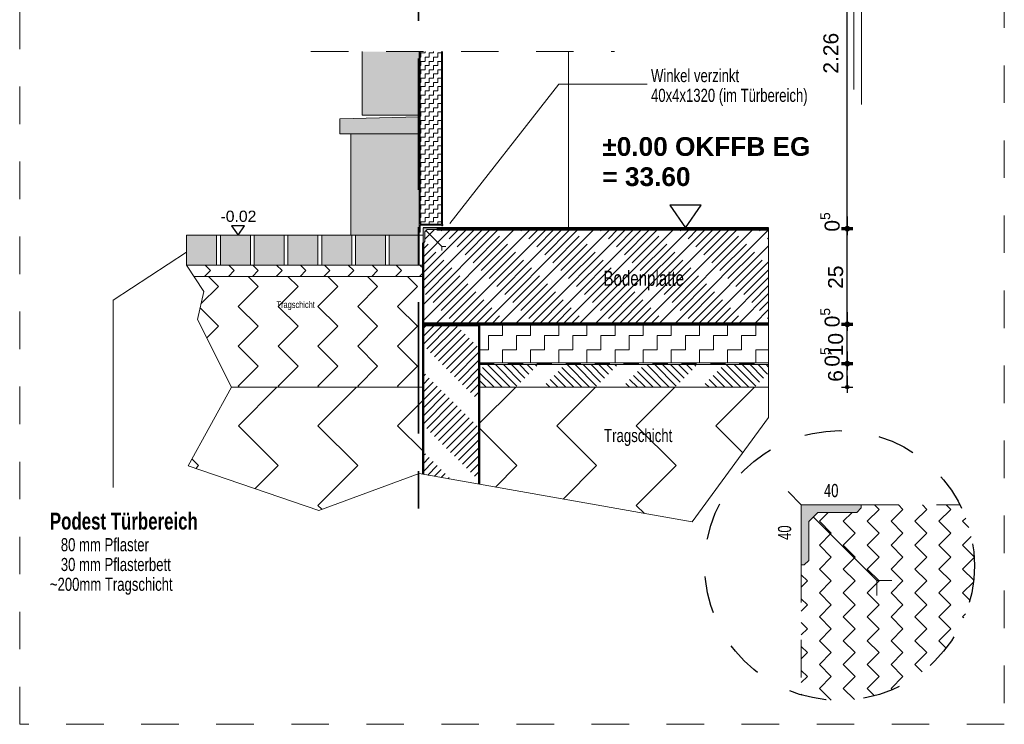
# Model space of a CAD drawing. Header units: metres. Extents: x 1333.9 to 1416.6, y -82.7 to -2.5.
# Tile 98 of 160: x 1406.9 to 1409.5, y -78.4 to -76.6. Entities that reach past the tile are written whole.
import ezdxf

# ---------------------------------------------------------------- set-up
doc = ezdxf.new("R2010")
doc.units = ezdxf.units.M
doc.header["$PDMODE"] = 65
for name, pattern in [('AUSGEZOGEN', [0]), ('PUNKT2_S9', [0.0015, 0, -0.0015]), ('STRICHLINIE2_S3', [0.055, 0.04, -0.015]), ('STRICHLINIE_S4', [0.08, 0.06, -0.02]), ('STRICHPUNKT2_S5', [0.5, 0.35, -0.05, 0.05, -0.05]), ('VERDECKT2_S2', [0.15, 0.1, -0.05])]:
    doc.linetypes.add(name, pattern=pattern)
doc.layers.add('XR$9$_42154', color=7, linetype='Continuous')
doc.layers.add('XR$9$_43212', color=7, linetype='Continuous')
for name, color, linetype, lineweight in [('XR$9$Achsen', 4, 'AUSGEZOGEN', 13), ('XR$9$Allgemein', 4, 'AUSGEZOGEN', 13), ('XR$9$Design', 4, 'AUSGEZOGEN', 13), ('XR$9$Fenster', 3, 'AUSGEZOGEN', 18), ('XR$9$Legende', 4, 'AUSGEZOGEN', 13), ('XR$9$Maßlinie 1_50', 7, 'AUSGEZOGEN', 25), ('XR$9$Muster', 4, 'AUSGEZOGEN', 13), ('XR$9$Schraffur', 4, 'AUSGEZOGEN', 13), ('XR$9$SNL_D_BD_FL_250', 7, 'AUSGEZOGEN', 18), ('XR$9$SNL_FFH_250', 7, 'AUSGEZOGEN', 18), ('XR$9$Text 1_100', 3, 'AUSGEZOGEN', 18), ('XR$9$Türen', 3, 'AUSGEZOGEN', 18), ('XR$9$Wand', 1, 'AUSGEZOGEN', 50), ('XR$9$Wand Mauerwerk tr', 42, 'AUSGEZOGEN', 18)]:
    doc.layers.add(name, color=color, linetype=linetype, lineweight=lineweight)
doc.styles.add('ARIAL', font='arial.ttf')
doc.dimstyles.new('DIMSTYLE_14', dxfattribs={"dimtxt": 0.04, "dimasz": 0.03, "dimexe": 0, "dimexo": 1e-06, "dimgap": 0.02, "dimtad": 2, "dimdec": 1, "dimlfac": 100, "dimrnd": 0.5, "dimzin": 4, "dimdsep": 46, "dimtxsty": 'ARIAL', "dimblk1": 'ALL_ML_KREIS', "dimblk2": 'ALL_ML_KREIS', "dimsah": 1, "dimcen": 0, "dimse1": 1, "dimse2": 1, "dimclrd": 7, "dimclre": 7, "dimclrt": 7, "dimadec": 0, "dimazin": 0, "dimtfac": 1, "dimtdec": 0, "dimtix": 1, "dimtmove": 2, "dimatfit": 3, "dimfxl": 0, "dimtvp": 1.2, "dimtzin": 0, "dimlwd": 0, "dimlwe": 25, "dimarcsym": 0})
doc.dimstyles.new('DIMSTYLE_15', dxfattribs={"dimtxt": 0.04, "dimasz": 0.03, "dimexe": 0, "dimexo": 1e-06, "dimgap": 0.02, "dimtad": 2, "dimdec": 1, "dimlfac": 100, "dimrnd": 0.5, "dimzin": 4, "dimdsep": 46, "dimtxsty": 'ARIAL', "dimblk1": 'ALL_ML_KREIS', "dimblk2": 'ALL_ML_KREIS', "dimsah": 1, "dimcen": 0, "dimse1": 1, "dimse2": 1, "dimclrd": 7, "dimclre": 7, "dimclrt": 7, "dimadec": 0, "dimazin": 0, "dimtfac": 1, "dimtdec": 0, "dimtix": 1, "dimtmove": 2, "dimatfit": 3, "dimfxl": 0, "dimtzin": 0, "dimlwd": 0, "dimlwe": 25, "dimarcsym": 0})
doc.dimstyles.new('DIMSTYLE_18', dxfattribs={"dimtxt": 0.03, "dimasz": 0.03, "dimexe": 0, "dimexo": 1e-06, "dimgap": 0.015, "dimtad": 2, "dimdec": 0, "dimlfac": 1000, "dimrnd": 5, "dimzin": 12, "dimdsep": 46, "dimtxsty": 'ARIAL', "dimblk1": 'ALL_ML_KREIS', "dimblk2": 'ALL_ML_KREIS', "dimsah": 1, "dimcen": 0, "dimse1": 1, "dimse2": 1, "dimclrd": 7, "dimclre": 7, "dimclrt": 7, "dimadec": 0, "dimazin": 0, "dimtfac": 1, "dimtdec": 0, "dimtix": 1, "dimtmove": 2, "dimatfit": 3, "dimfxl": 0, "dimtzin": 0, "dimlwd": 0, "dimlwe": 25, "dimarcsym": 0})
pattern_1 = [(315, (0.42426, -9e-17), (0.212132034, -5e-17), [0.15, -0.15]), (45, (0.42426, -9e-17), (5e-17, 0.212132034), [0.15, -0.15])]

# ---------------------------------------------------------------- blocks, each defined once
blk = doc.blocks.new('NSY144')
at = {"color": 0, "linetype": 'ByBlock', "lineweight": -2}
for p, q in [((0.035, 0.05), (-0.035, 0.05)), ((-0.035, 0.05), (0, 0)), ((0, 0), (0.035, 0.05))]:
    blk.add_line(p, q, dxfattribs=at)
blk = doc.blocks.new('MUSTERELEMENT_23')
at = {"layer": 'XR$9$Design', "color": 4, "linetype": 'AUSGEZOGEN', "lineweight": 13, "transparency": 33554687}
for p, q in [((1407.9884, -77.3672), (1408.0651, -77.3672)), ((1407.9884, -77.3722), (1407.9884, -77.3672)), ((1407.9884, -77.3682), (1408.0268, -77.3682)), ((1407.9884, -77.3692), (1408.0268, -77.3692)), ((1407.9884, -77.3702), (1408.0268, -77.3702)), ((1407.9884, -77.3712), (1408.0268, -77.3712)), ((1407.9884, -77.3722), (1408.0651, -77.3722)), ((1408.0268, -77.3722), (1408.0268, -77.3672)), ((1408.0651, -77.3672), (1408.1419, -77.3672)), ((1408.0651, -77.3722), (1408.0651, -77.3672)), ((1408.0651, -77.3722), (1408.0651, -77.3672)), ((1408.0651, -77.3682), (1408.1035, -77.3682)), ((1408.0651, -77.3692), (1408.1035, -77.3692)), ((1408.0651, -77.3702), (1408.1035, -77.3702)), ((1408.0651, -77.3712), (1408.1035, -77.3712)), ((1408.0651, -77.3722), (1408.1419, -77.3722)), ((1408.1035, -77.3722), (1408.1035, -77.3672)), ((1408.1419, -77.3672), (1408.2186, -77.3672)), ((1408.1419, -77.3722), (1408.1419, -77.3672)), ((1408.1419, -77.3722), (1408.1419, -77.3672)), ((1408.1419, -77.3682), (1408.1802, -77.3682)), ((1408.1419, -77.3692), (1408.1802, -77.3692)), ((1408.1419, -77.3702), (1408.1802, -77.3702)), ((1408.1419, -77.3712), (1408.1802, -77.3712)), ((1408.1419, -77.3722), (1408.2186, -77.3722)), ((1408.1802, -77.3722), (1408.1802, -77.3672)), ((1408.2186, -77.3672), (1408.2953, -77.3672)), ((1408.2186, -77.3722), (1408.2186, -77.3672)), ((1408.2186, -77.3722), (1408.2186, -77.3672)), ((1408.2186, -77.3682), (1408.257, -77.3682)), ((1408.2186, -77.3692), (1408.257, -77.3692)), ((1408.2186, -77.3702), (1408.257, -77.3702)), ((1408.2186, -77.3712), (1408.257, -77.3712)), ((1408.2186, -77.3722), (1408.2953, -77.3722)), ((1408.257, -77.3722), (1408.257, -77.3672)), ((1408.2953, -77.3672), (1408.3721, -77.3672)), ((1408.2953, -77.3722), (1408.2953, -77.3672)), ((1408.2953, -77.3722), (1408.2953, -77.3672)), ((1408.2953, -77.3682), (1408.3337, -77.3682)), ((1408.2953, -77.3692), (1408.3337, -77.3692)), ((1408.2953, -77.3702), (1408.3337, -77.3702)), ((1408.2953, -77.3712), (1408.3337, -77.3712)), ((1408.2953, -77.3722), (1408.3721, -77.3722)), ((1408.3337, -77.3722), (1408.3337, -77.3672)), ((1408.3721, -77.3672), (1408.4488, -77.3672)), ((1408.3721, -77.3722), (1408.3721, -77.3672)), ((1408.3721, -77.3722), (1408.3721, -77.3672)), ((1408.3721, -77.3682), (1408.4105, -77.3682)), ((1408.3721, -77.3692), (1408.4105, -77.3692)), ((1408.3721, -77.3702), (1408.4105, -77.3702)), ((1408.3721, -77.3712), (1408.4105, -77.3712)), ((1408.3721, -77.3722), (1408.4488, -77.3722)), ((1408.4105, -77.3722), (1408.4105, -77.3672)), ((1408.4488, -77.3672), (1408.5256, -77.3672)), ((1408.4488, -77.3722), (1408.4488, -77.3672)), ((1408.4488, -77.3722), (1408.4488, -77.3672)), ((1408.4488, -77.3682), (1408.4872, -77.3682)), ((1408.4488, -77.3692), (1408.4872, -77.3692)), ((1408.4488, -77.3702), (1408.4872, -77.3702)), ((1408.4488, -77.3712), (1408.4872, -77.3712)), ((1408.4488, -77.3722), (1408.5256, -77.3722)), ((1408.4872, -77.3722), (1408.4872, -77.3672)), ((1408.5256, -77.3672), (1408.6023, -77.3672)), ((1408.5256, -77.3722), (1408.5256, -77.3672)), ((1408.5256, -77.3722), (1408.5256, -77.3672)), ((1408.5256, -77.3682), (1408.5639, -77.3682)), ((1408.5256, -77.3692), (1408.5639, -77.3692)), ((1408.5256, -77.3702), (1408.5639, -77.3702)), ((1408.5256, -77.3712), (1408.5639, -77.3712)), ((1408.5256, -77.3722), (1408.6023, -77.3722)), ((1408.5639, -77.3722), (1408.5639, -77.3672)), ((1408.6023, -77.3672), (1408.679, -77.3672)), ((1408.6023, -77.3722), (1408.6023, -77.3672)), ((1408.6023, -77.3722), (1408.6023, -77.3672)), ((1408.6023, -77.3682), (1408.6407, -77.3682)), ((1408.6023, -77.3692), (1408.6407, -77.3692)), ((1408.6023, -77.3702), (1408.6407, -77.3702)), ((1408.6023, -77.3712), (1408.6407, -77.3712)), ((1408.6023, -77.3722), (1408.679, -77.3722)), ((1408.6407, -77.3722), (1408.6407, -77.3672)), ((1408.679, -77.3672), (1408.7558, -77.3672)), ((1408.679, -77.3722), (1408.679, -77.3672)), ((1408.679, -77.3722), (1408.679, -77.3672)), ((1408.679, -77.3682), (1408.7174, -77.3682)), ((1408.679, -77.3692), (1408.7174, -77.3692)), ((1408.679, -77.3702), (1408.7174, -77.3702)), ((1408.679, -77.3712), (1408.7174, -77.3712)), ((1408.679, -77.3722), (1408.7558, -77.3722)), ((1408.7174, -77.3722), (1408.7174, -77.3672)), ((1408.7558, -77.3672), (1408.8325, -77.3672)), ((1408.7558, -77.3722), (1408.7558, -77.3672)), ((1408.7558, -77.3722), (1408.7558, -77.3672)), ((1408.7558, -77.3682), (1408.7941, -77.3682)), ((1408.7558, -77.3692), (1408.7941, -77.3692)), ((1408.7558, -77.3702), (1408.7941, -77.3702)), ((1408.7558, -77.3712), (1408.7941, -77.3712)), ((1408.7558, -77.3722), (1408.8325, -77.3722)), ((1408.7941, -77.3722), (1408.7941, -77.3672)), ((1408.8325, -77.3672), (1408.9093, -77.3672)), ((1408.8325, -77.3722), (1408.8325, -77.3672)), ((1408.8325, -77.3722), (1408.8325, -77.3672)), ((1408.8325, -77.3682), (1408.8709, -77.3682)), ((1408.8325, -77.3692), (1408.8709, -77.3692)), ((1408.8325, -77.3702), (1408.8709, -77.3702)), ((1408.8325, -77.3712), (1408.8709, -77.3712)), ((1408.8325, -77.3722), (1408.9093, -77.3722)), ((1408.8709, -77.3722), (1408.8709, -77.3672)), ((1408.9093, -77.3672), (1408.9093, -77.3672)), ((1408.9093, -77.3722), (1408.9093, -77.3672)), ((1408.9093, -77.3722), (1408.9093, -77.3672)), ((1408.9093, -77.3682), (1408.9093, -77.3682)), ((1408.9093, -77.3692), (1408.9093, -77.3692)), ((1408.9093, -77.3702), (1408.9093, -77.3702)), ((1408.9093, -77.3712), (1408.9093, -77.3712)), ((1408.9093, -77.3722), (1408.9093, -77.3722))]:
    blk.add_line(p, q, dxfattribs=at)
blk = doc.blocks.new('COMPLEX_KOTENVERMASSUNG_6')
at = {"layer": 'XR$9$_43212', "color": 7, "linetype": 'AUSGEZOGEN', "lineweight": 25, "transparency": 33554687}
for p, q in [((1407.5129, -77.1072), (1407.4779, -77.1072)), ((1407.4779, -77.1072), (1407.4954, -77.1322)), ((1407.4954, -77.1322), (1407.5129, -77.1072)), ((1407.4954, -77.1322), (1407.4954, -77.1322)), ((1407.4954, -77.1322), (1407.4954, -77.1322)), ((1407.4954, -77.1322), (1407.4954, -77.1322)), ((1407.4954, -77.1322), (1407.4954, -77.1322))]:
    blk.add_line(p, q, dxfattribs=at)
at = {"layer": 'XR$9$_43212', "color": 7, "linetype": 'AUSGEZOGEN', "lineweight": 25, "transparency": 33554687, "insert": (1407.4487, -77.0972), "char_height": 0.03, "width": 0.110426, "attachment_point": 7, "style": 'ARIAL'}
blk.add_mtext('\\W1.00;-0.02', dxfattribs=at)
blk = doc.blocks.new('ALL_ML_KREIS')
at = {"color": 0, "linetype": 'ByBlock', "lineweight": -2}
for p, q in [((-1, 0), (0.5, 0)), ((0, -0.5), (0, 0.5))]:
    blk.add_line(p, q, dxfattribs=at)
blk.add_circle((0, 0), 0.15, dxfattribs=at)
blk = doc.blocks.new('*D452')
at = {"layer": 'DEFPOINTS', "color": 7, "linetype": 'AUSGEZOGEN', "lineweight": 25, "transparency": 33554687}
for p in [(1408.4344, -76.0909), (1408.4344, -77.1122), (1409.1188, -77.1122)]:
    blk.add_point(p, dxfattribs=at)
at = {"layer": 'XR$9$Maßlinie 1_50', "color": 7, "linetype": 'AUSGEZOGEN', "lineweight": -2, "transparency": 33554687}
blk.add_line((1409.1188, -77.1122), (1409.1188, -76.0909), dxfattribs=at)
at = {"layer": 'XR$9$Maßlinie 1_50', "color": 7, "linetype": 'AUSGEZOGEN', "lineweight": 25, "transparency": 33554687, "xscale": 0.03, "yscale": 0.03, "zscale": 0.03}
for p, rotation in [((1409.1188, -76.0909), 90), ((1409.1188, -77.1122), 270)]:
    blk.add_blockref('ALL_ML_KREIS', p, dxfattribs=dict(at, rotation=rotation))
blk = doc.blocks.new('*D455')
at = {"layer": 'DEFPOINTS', "color": 7, "linetype": 'AUSGEZOGEN', "lineweight": 25, "transparency": 33554687}
for p in [(1408.9093, -77.4772), (1408.9093, -77.5372), (1409.1188, -77.5372)]:
    blk.add_point(p, dxfattribs=at)
at = {"layer": 'XR$9$Maßlinie 1_50', "color": 7, "linetype": 'AUSGEZOGEN', "lineweight": -2, "transparency": 33554687}
blk.add_line((1409.1188, -77.5372), (1409.1188, -77.4772), dxfattribs=at)
at = {"layer": 'XR$9$Maßlinie 1_50', "color": 7, "linetype": 'AUSGEZOGEN', "lineweight": 25, "transparency": 33554687, "xscale": 0.03, "yscale": 0.03, "zscale": 0.03}
for p, rotation in [((1409.1188, -77.4772), 90), ((1409.1188, -77.5372), 270)]:
    blk.add_blockref('ALL_ML_KREIS', p, dxfattribs=dict(at, rotation=rotation))
at = {"layer": 'XR$9$Maßlinie 1_50', "color": 7, "linetype": 'AUSGEZOGEN', "lineweight": 25, "transparency": 33554687, "insert": (1409.0881, -77.5074), "char_height": 0.04, "width": 0.12, "attachment_point": 5, "rotation": 90, "style": 'ARIAL'}
blk.add_mtext('\\A1;{\\A1;{6\\H0.026400;\\S^ ;}}', dxfattribs=at)
blk = doc.blocks.new('*D456')
at = {"layer": 'DEFPOINTS', "color": 7, "linetype": 'AUSGEZOGEN', "lineweight": 25, "transparency": 33554687}
for p in [(1408.9093, -77.4772), (1408.9673, -77.4722), (1409.1188, -77.4772)]:
    blk.add_point(p, dxfattribs=at)
at = {"layer": 'XR$9$Maßlinie 1_50', "color": 7, "linetype": 'AUSGEZOGEN', "lineweight": -2, "transparency": 33554687}
blk.add_line((1409.1188, -77.4772), (1409.1188, -77.4722), dxfattribs=at)
at = {"layer": 'XR$9$Maßlinie 1_50', "color": 7, "linetype": 'AUSGEZOGEN', "lineweight": 25, "transparency": 33554687, "xscale": 0.03, "yscale": 0.03, "zscale": 0.03}
for p, rotation in [((1409.1188, -77.4772), 270), ((1409.1188, -77.4722), 90)]:
    blk.add_blockref('ALL_ML_KREIS', p, dxfattribs=dict(at, rotation=rotation))
at = {"layer": 'XR$9$Maßlinie 1_50', "color": 7, "linetype": 'AUSGEZOGEN', "lineweight": 25, "transparency": 33554687, "insert": (1409.0731, -77.4569), "char_height": 0.04, "width": 0.12, "attachment_point": 5, "rotation": 90, "style": 'ARIAL'}
blk.add_mtext('\\A1;{\\A1;{0\\H0.026400;\\S5^ ;}}', dxfattribs=at)
blk = doc.blocks.new('*D457')
at = {"layer": 'DEFPOINTS', "color": 7, "linetype": 'AUSGEZOGEN', "lineweight": 25, "transparency": 33554687}
for p in [(1408.9093, -77.3722), (1408.9673, -77.4722), (1409.1188, -77.4722)]:
    blk.add_point(p, dxfattribs=at)
at = {"layer": 'XR$9$Maßlinie 1_50', "color": 7, "linetype": 'AUSGEZOGEN', "lineweight": -2, "transparency": 33554687}
blk.add_line((1409.1188, -77.4722), (1409.1188, -77.3722), dxfattribs=at)
at = {"layer": 'XR$9$Maßlinie 1_50', "color": 7, "linetype": 'AUSGEZOGEN', "lineweight": 25, "transparency": 33554687, "xscale": 0.03, "yscale": 0.03, "zscale": 0.03}
for p, rotation in [((1409.1188, -77.3722), 90), ((1409.1188, -77.4722), 270)]:
    blk.add_blockref('ALL_ML_KREIS', p, dxfattribs=dict(at, rotation=rotation))
at = {"layer": 'XR$9$Maßlinie 1_50', "color": 7, "linetype": 'AUSGEZOGEN', "lineweight": 25, "transparency": 33554687, "insert": (1409.0881, -77.4239), "char_height": 0.04, "width": 0.16, "attachment_point": 5, "rotation": 90, "style": 'ARIAL'}
blk.add_mtext('\\A1;{\\A1;{10\\H0.026400;\\S^ ;}}', dxfattribs=at)
blk = doc.blocks.new('*D458')
at = {"layer": 'DEFPOINTS', "color": 7, "linetype": 'AUSGEZOGEN', "lineweight": 25, "transparency": 33554687}
for p in [(1408.9093, -77.3672), (1408.9093, -77.3722), (1409.1188, -77.3722)]:
    blk.add_point(p, dxfattribs=at)
at = {"layer": 'XR$9$Maßlinie 1_50', "color": 7, "linetype": 'AUSGEZOGEN', "lineweight": -2, "transparency": 33554687}
blk.add_line((1409.1188, -77.3722), (1409.1188, -77.3672), dxfattribs=at)
at = {"layer": 'XR$9$Maßlinie 1_50', "color": 7, "linetype": 'AUSGEZOGEN', "lineweight": 25, "transparency": 33554687, "xscale": 0.03, "yscale": 0.03, "zscale": 0.03}
for p, rotation in [((1409.1188, -77.3722), 270), ((1409.1188, -77.3672), 90)]:
    blk.add_blockref('ALL_ML_KREIS', p, dxfattribs=dict(at, rotation=rotation))
at = {"layer": 'XR$9$Maßlinie 1_50', "color": 7, "linetype": 'AUSGEZOGEN', "lineweight": 25, "transparency": 33554687, "insert": (1409.0731, -77.3519), "char_height": 0.04, "width": 0.12, "attachment_point": 5, "rotation": 90, "style": 'ARIAL'}
blk.add_mtext('\\A1;{\\A1;{0\\H0.026400;\\S5^ ;}}', dxfattribs=at)
blk = doc.blocks.new('*D459')
at = {"layer": 'DEFPOINTS', "color": 7, "linetype": 'AUSGEZOGEN', "lineweight": 25, "transparency": 33554687}
for p in [(1408.9093, -77.1172), (1408.9093, -77.3672), (1409.1188, -77.3672)]:
    blk.add_point(p, dxfattribs=at)
at = {"layer": 'XR$9$Maßlinie 1_50', "color": 7, "linetype": 'AUSGEZOGEN', "lineweight": -2, "transparency": 33554687}
blk.add_line((1409.1188, -77.3672), (1409.1188, -77.1172), dxfattribs=at)
at = {"layer": 'XR$9$Maßlinie 1_50', "color": 7, "linetype": 'AUSGEZOGEN', "lineweight": 25, "transparency": 33554687, "xscale": 0.03, "yscale": 0.03, "zscale": 0.03}
for p, rotation in [((1409.1188, -77.1172), 90), ((1409.1188, -77.3672), 270)]:
    blk.add_blockref('ALL_ML_KREIS', p, dxfattribs=dict(at, rotation=rotation))
at = {"layer": 'XR$9$Maßlinie 1_50', "color": 7, "linetype": 'AUSGEZOGEN', "lineweight": 25, "transparency": 33554687, "insert": (1409.0881, -77.2442), "char_height": 0.04, "width": 0.16, "attachment_point": 5, "rotation": 90, "style": 'ARIAL'}
blk.add_mtext('\\A1;{\\A1;{25\\H0.026400;\\S^ ;}}', dxfattribs=at)
blk = doc.blocks.new('*D460')
at = {"layer": 'DEFPOINTS', "color": 7, "linetype": 'AUSGEZOGEN', "lineweight": 25, "transparency": 33554687}
for p in [(1408.9093, -77.1172), (1408.9673, -77.1122), (1409.1188, -77.1172)]:
    blk.add_point(p, dxfattribs=at)
at = {"layer": 'XR$9$Maßlinie 1_50', "color": 7, "linetype": 'AUSGEZOGEN', "lineweight": -2, "transparency": 33554687}
blk.add_line((1409.1188, -77.1172), (1409.1188, -77.1122), dxfattribs=at)
at = {"layer": 'XR$9$Maßlinie 1_50', "color": 7, "linetype": 'AUSGEZOGEN', "lineweight": 25, "transparency": 33554687, "xscale": 0.03, "yscale": 0.03, "zscale": 0.03}
for p, rotation in [((1409.1188, -77.1172), 270), ((1409.1188, -77.1122), 90)]:
    blk.add_blockref('ALL_ML_KREIS', p, dxfattribs=dict(at, rotation=rotation))
at = {"layer": 'XR$9$Maßlinie 1_50', "color": 7, "linetype": 'AUSGEZOGEN', "lineweight": 25, "transparency": 33554687, "insert": (1409.0731, -77.0969), "char_height": 0.04, "width": 0.12, "attachment_point": 5, "rotation": 90, "style": 'ARIAL'}
blk.add_mtext('\\A1;{\\A1;{0\\H0.026400;\\S5^ ;}}', dxfattribs=at)
blk = doc.blocks.new('MUSTERELEMENT_24')
at = {"layer": 'XR$9$Design', "color": 4, "linetype": 'AUSGEZOGEN', "lineweight": 13, "transparency": 33554687}
for p, q in [((1408.1384, -77.4722), (1408.2155, -77.4722)), ((1408.1384, -77.4772), (1408.1384, -77.4722)), ((1408.1384, -77.4732), (1408.1769, -77.4732)), ((1408.1384, -77.4742), (1408.1769, -77.4742)), ((1408.1384, -77.4752), (1408.1769, -77.4752)), ((1408.1384, -77.4762), (1408.1769, -77.4762)), ((1408.1384, -77.4772), (1408.2155, -77.4772)), ((1408.1769, -77.4772), (1408.1769, -77.4722)), ((1408.2155, -77.4722), (1408.2926, -77.4722)), ((1408.2155, -77.4772), (1408.2155, -77.4722)), ((1408.2155, -77.4772), (1408.2155, -77.4722)), ((1408.2155, -77.4732), (1408.254, -77.4732)), ((1408.2155, -77.4742), (1408.254, -77.4742)), ((1408.2155, -77.4752), (1408.254, -77.4752)), ((1408.2155, -77.4762), (1408.254, -77.4762)), ((1408.2155, -77.4772), (1408.2926, -77.4772)), ((1408.254, -77.4772), (1408.254, -77.4722)), ((1408.2926, -77.4722), (1408.3697, -77.4722)), ((1408.2926, -77.4772), (1408.2926, -77.4722)), ((1408.2926, -77.4772), (1408.2926, -77.4722)), ((1408.2926, -77.4732), (1408.3311, -77.4732)), ((1408.2926, -77.4742), (1408.3311, -77.4742)), ((1408.2926, -77.4752), (1408.3311, -77.4752)), ((1408.2926, -77.4762), (1408.3311, -77.4762)), ((1408.2926, -77.4772), (1408.3697, -77.4772)), ((1408.3311, -77.4772), (1408.3311, -77.4722)), ((1408.3697, -77.4722), (1408.4467, -77.4722)), ((1408.3697, -77.4772), (1408.3697, -77.4722)), ((1408.3697, -77.4772), (1408.3697, -77.4722)), ((1408.3697, -77.4732), (1408.4082, -77.4732)), ((1408.3697, -77.4742), (1408.4082, -77.4742)), ((1408.3697, -77.4752), (1408.4082, -77.4752)), ((1408.3697, -77.4762), (1408.4082, -77.4762)), ((1408.3697, -77.4772), (1408.4467, -77.4772)), ((1408.4082, -77.4772), (1408.4082, -77.4722)), ((1408.4467, -77.4722), (1408.5238, -77.4722)), ((1408.4467, -77.4772), (1408.4467, -77.4722)), ((1408.4467, -77.4772), (1408.4467, -77.4722)), ((1408.4467, -77.4732), (1408.4853, -77.4732)), ((1408.4467, -77.4742), (1408.4853, -77.4742)), ((1408.4467, -77.4752), (1408.4853, -77.4752)), ((1408.4467, -77.4762), (1408.4853, -77.4762)), ((1408.4467, -77.4772), (1408.5238, -77.4772)), ((1408.4853, -77.4772), (1408.4853, -77.4722)), ((1408.5238, -77.4722), (1408.6009, -77.4722)), ((1408.5238, -77.4772), (1408.5238, -77.4722)), ((1408.5238, -77.4772), (1408.5238, -77.4722)), ((1408.5238, -77.4732), (1408.5624, -77.4732)), ((1408.5238, -77.4742), (1408.5624, -77.4742)), ((1408.5238, -77.4752), (1408.5624, -77.4752)), ((1408.5238, -77.4762), (1408.5624, -77.4762)), ((1408.5238, -77.4772), (1408.6009, -77.4772)), ((1408.5624, -77.4772), (1408.5624, -77.4722)), ((1408.6009, -77.4722), (1408.678, -77.4722)), ((1408.6009, -77.4772), (1408.6009, -77.4722)), ((1408.6009, -77.4772), (1408.6009, -77.4722)), ((1408.6009, -77.4732), (1408.6395, -77.4732)), ((1408.6009, -77.4742), (1408.6395, -77.4742)), ((1408.6009, -77.4752), (1408.6395, -77.4752)), ((1408.6009, -77.4762), (1408.6395, -77.4762)), ((1408.6009, -77.4772), (1408.678, -77.4772)), ((1408.6395, -77.4772), (1408.6395, -77.4722)), ((1408.678, -77.4722), (1408.7551, -77.4722)), ((1408.678, -77.4772), (1408.678, -77.4722)), ((1408.678, -77.4772), (1408.678, -77.4722)), ((1408.678, -77.4732), (1408.7165, -77.4732)), ((1408.678, -77.4742), (1408.7165, -77.4742)), ((1408.678, -77.4752), (1408.7165, -77.4752)), ((1408.678, -77.4762), (1408.7165, -77.4762)), ((1408.678, -77.4772), (1408.7551, -77.4772)), ((1408.7165, -77.4772), (1408.7165, -77.4722)), ((1408.7551, -77.4722), (1408.8322, -77.4722)), ((1408.7551, -77.4772), (1408.7551, -77.4722)), ((1408.7551, -77.4772), (1408.7551, -77.4722)), ((1408.7551, -77.4732), (1408.7936, -77.4732)), ((1408.7551, -77.4742), (1408.7936, -77.4742)), ((1408.7551, -77.4752), (1408.7936, -77.4752)), ((1408.7551, -77.4762), (1408.7936, -77.4762)), ((1408.7551, -77.4772), (1408.8322, -77.4772)), ((1408.7936, -77.4772), (1408.7936, -77.4722)), ((1408.8322, -77.4722), (1408.9093, -77.4722)), ((1408.8322, -77.4772), (1408.8322, -77.4722)), ((1408.8322, -77.4772), (1408.8322, -77.4722)), ((1408.8322, -77.4732), (1408.8707, -77.4732)), ((1408.8322, -77.4742), (1408.8707, -77.4742)), ((1408.8322, -77.4752), (1408.8707, -77.4752)), ((1408.8322, -77.4762), (1408.8707, -77.4762)), ((1408.8322, -77.4772), (1408.9093, -77.4772)), ((1408.8707, -77.4772), (1408.8707, -77.4722)), ((1408.9093, -77.4722), (1408.9093, -77.4722)), ((1408.9093, -77.4772), (1408.9093, -77.4722)), ((1408.9093, -77.4772), (1408.9093, -77.4722)), ((1408.9093, -77.4732), (1408.9093, -77.4732)), ((1408.9093, -77.4742), (1408.9093, -77.4742)), ((1408.9093, -77.4752), (1408.9093, -77.4752)), ((1408.9093, -77.4762), (1408.9093, -77.4762)), ((1408.9093, -77.4772), (1408.9093, -77.4772))]:
    blk.add_line(p, q, dxfattribs=at)

msp = doc.modelspace()

# ---------------------------------------------------------------- hatches: boundary and pattern name
at = {"layer": 'XR$9$Allgemein', "linetype": 'AUSGEZOGEN', "lineweight": 13, "transparency": 33554687}
h = msp.add_hatch(dxfattribs=at)
h.set_pattern_fill('SCHRAFFUR_10', color=4, scale=0.01, angle=90, style=0, pattern_type=2)
h.set_pattern_definition([(225, (0, 0), (0.02121320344, -0.02121320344), [0.1, -0.05]), (225, (0.010607, -0.010607), (0.02121320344, -0.02121320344), [0.1, -0.05])])
h.paths.add_polyline_path([(1407.9884, -77.7694), (1408.1384, -77.796), (1408.1384, -77.3722), (1407.9884, -77.3722)], flags=0)
h = msp.add_hatch(dxfattribs=at)
h.set_pattern_fill('SCHRAFFUR_10', color=4, scale=0.01, style=0, pattern_type=2)
h.set_pattern_definition([(135, (0, 0), (-0.02121320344, -0.02121320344), [0.1, -0.05]), (135, (-0.010607, -0.010607), (-0.02121320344, -0.02121320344), [0.1, -0.05])])
h.paths.add_polyline_path([(1408.9093, -77.5372), (1408.9093, -77.4772), (1408.1384, -77.4772), (1408.1384, -77.5372)], flags=0)
at = {"layer": 'XR$9$Fenster', "linetype": 'AUSGEZOGEN', "lineweight": 13, "transparency": 33554687}
for color, points in [(9, [(1407.8264, -76.8122), (1407.9784, -76.8122), (1407.9784, -76.6428), (1407.8264, -76.6428)]), (8, [(1407.9808, -76.6428), (1407.9784, -76.6428), (1407.9784, -77.1238), (1407.9789, -77.1243), (1407.9799, -77.1243), (1407.9804, -77.1238), (1407.9804, -77.1053), (1408.0379, -77.1053), (1408.0384, -77.1058), (1408.0384, -77.1068), (1408.0389, -77.1073), (1408.0399, -77.1073), (1408.0404, -77.1068), (1408.0404, -76.6428), (1408.038, -76.6428), (1408.038, -77.1031), (1407.9808, -77.1031)]), (253, [(1407.7664, -76.8622), (1407.9784, -76.8622), (1407.9784, -76.817), (1407.7664, -76.8222)]), (9, [(1407.7964, -77.1322), (1407.9784, -77.1322), (1407.9784, -76.8622), (1407.7964, -76.8622)]), (253, [(1407.9884, -77.1122), (1407.9884, -77.1522), (1407.9904, -77.1522), (1407.9934, -77.1492), (1407.9934, -77.1232), (1407.9994, -77.1172), (1408.0254, -77.1172), (1408.0284, -77.1142), (1408.0284, -77.1122)]), (253, [(1408.9964, -77.8512), (1408.9964, -78.0112), (1409.0044, -78.0112), (1409.0164, -77.9992), (1409.0164, -77.8952), (1409.0404, -77.8712), (1409.1444, -77.8712), (1409.1564, -77.8592), (1409.1564, -77.8512)])]:
    msp.add_hatch(color=color, dxfattribs=at).paths.add_polyline_path(points)
at = {"layer": 'XR$9$Muster', "linetype": 'AUSGEZOGEN', "lineweight": 13, "transparency": 33554687}
h = msp.add_hatch(dxfattribs=at)
h.set_pattern_fill('MUSTER', color=4, scale=0.01125, angle=90, style=0, pattern_type=2)
h.set_pattern_definition([(90, (-0.0225, 0.0225), (-0.01125, 0.01125), [0.01125, -0.01125]), (180, (-0.0225, 0.0225), (-0.01125, -0.01125), [0.01125, -0.01125])])
h.paths.add_polyline_path([(1407.9808, -77.1026), (1407.9813, -77.1031), (1408.0375, -77.1031), (1408.038, -77.1026), (1408.038, -76.6428), (1407.9808, -76.6428)], flags=0)
h = msp.add_hatch(dxfattribs=at)
h.set_pattern_fill('MUSTER', scale=0.045, angle=315, style=0, pattern_type=2)
h.set_pattern_definition([(315, (0.12728, -4e-17), (0.0636396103, -1e-17), [0.045, -0.045]), (45, (0.12728, -4e-17), (1e-17, 0.0636396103), [0.045, -0.045])])
h.paths.add_polyline_path([(1407.378, -77.2422), (1407.9884, -77.2422), (1407.9884, -77.2122), (1407.3584, -77.2122)], flags=0)
h = msp.add_hatch(dxfattribs=at)
h.set_pattern_fill('MUSTER', scale=0.075, angle=315, style=0, pattern_type=2)
h.set_pattern_definition([(315, (0.21213, -4e-17), (0.106066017, -2e-17), [0.075, -0.075]), (45, (0.21213, -4e-17), (2e-17, 0.106066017), [0.075, -0.075])])
h.paths.add_polyline_path([(1407.4784, -77.5372), (1407.9884, -77.5372), (1407.9884, -77.2422), (1407.378, -77.2422), (1407.4042, -77.2824), (1407.3872, -77.3568)], flags=0)
h = msp.add_hatch(dxfattribs=at)
h.set_pattern_fill('MUSTER', color=4, scale=0.0375, angle=90, style=0, pattern_type=2)
h.set_pattern_definition([(90, (-0.075, 0.075), (-0.0375, 0.0375), [0.0375, -0.0375]), (180, (-0.075, 0.075), (-0.0375, -0.0375), [0.0375, -0.0375])])
h.paths.add_polyline_path([(1408.9093, -77.3722), (1408.1384, -77.3722), (1408.1384, -77.4722), (1408.9093, -77.4722)], flags=0)
h = msp.add_hatch(dxfattribs=at)
h.set_pattern_fill('MUSTER', scale=0.15, angle=315, style=0, pattern_type=2)
h.set_pattern_definition(pattern_1)
h.paths.add_polyline_path([(1407.9884, -77.5372), (1407.4784, -77.5372), (1407.3624, -77.747), (1407.7104, -77.8656), (1407.9785, -77.7677), (1407.9884, -77.7694)], flags=0)
h = msp.add_hatch(dxfattribs=at)
h.set_pattern_fill('MUSTER', scale=0.15, angle=315, style=0, pattern_type=2)
h.set_pattern_definition(pattern_1)
h.paths.add_polyline_path([(1408.7056, -77.8966), (1408.9093, -77.6181), (1408.9093, -77.5372), (1408.1384, -77.5372), (1408.1384, -77.796)], flags=0)
h = msp.add_hatch(dxfattribs=at)
h.set_pattern_fill('MUSTER', scale=0.045, angle=315, style=0, pattern_type=2)
h.set_pattern_definition([(315, (0.12728, -3e-17), (0.0636396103, -1e-17), [0.045, -0.045]), (45, (0.12728, -3e-17), (1e-17, 0.0636396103), [0.045, -0.045])])
h.paths.add_polyline_path([(1409.0044, -78.0112), (1408.9964, -78.0112), (1408.9964, -78.3573), (1409.0054, -78.36), (1409.0237, -78.3644), (1409.0422, -78.3678), (1409.0609, -78.3702), (1409.0796, -78.3717), (1409.0984, -78.3722), (1409.1173, -78.3717), (1409.136, -78.3702), (1409.1547, -78.3678), (1409.1732, -78.3644), (1409.1915, -78.36), (1409.2096, -78.3546), (1409.2273, -78.3483), (1409.2447, -78.3411), (1409.2617, -78.333), (1409.2782, -78.324), (1409.2943, -78.3142), (1409.3098, -78.3036), (1409.3247, -78.2921), (1409.339, -78.2799), (1409.3527, -78.2669), (1409.3656, -78.2533), (1409.3779, -78.2389), (1409.3893, -78.224), (1409.4, -78.2085), (1409.4098, -78.1924), (1409.4188, -78.1759), (1409.4269, -78.1589), (1409.431, -78.149), (1409.4329, -78.1498), (1409.4364, -78.1312), (1409.4356, -78.1374), (1409.4404, -78.1238), (1409.4457, -78.1057), (1409.4501, -78.0874), (1409.4536, -78.0689), (1409.456, -78.0503), (1409.4575, -78.0315), (1409.458, -78.0127), (1409.4575, -77.9939), (1409.456, -77.9751), (1409.4536, -77.9564), (1409.4501, -77.9379), (1409.4457, -77.9196), (1409.4404, -77.9016), (1409.4341, -77.8838), (1409.4269, -77.8664), (1409.4196, -77.8512), (1409.1564, -77.8512), (1409.1564, -77.8592), (1409.1444, -77.8712), (1409.0404, -77.8712), (1409.0164, -77.8952), (1409.0164, -77.9992)], flags=0)
at = {"layer": 'XR$9$Schraffur', "linetype": 'AUSGEZOGEN', "lineweight": 13, "transparency": 33554687}
h = msp.add_hatch(dxfattribs=at)
h.set_pattern_fill('SCHRAFFUR_7', color=4, scale=0.01, style=0, pattern_type=2)
h.set_pattern_definition([(45, (0, 0), (-0.02121320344, 0.02121320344), []), (45, (-0.010607, 0.010607), (-0.02121320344, 0.02121320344), [0.1, -0.05])])
h.paths.add_polyline_path([(1408.9093, -77.3672), (1408.9093, -77.1172), (1407.9994, -77.1172), (1407.9934, -77.1232), (1407.9934, -77.1492), (1407.9904, -77.1522), (1407.9884, -77.1522), (1407.9884, -77.3672)], flags=0)
for points in [[(1407.4384, -77.2122), (1407.4384, -77.1322), (1407.3584, -77.1322), (1407.3584, -77.2122)], [(1407.4484, -77.2122), (1407.5284, -77.2122), (1407.5284, -77.1322), (1407.4484, -77.1322)], [(1407.5384, -77.1322), (1407.5384, -77.2122), (1407.6184, -77.2122), (1407.6184, -77.1322)], [(1407.6284, -77.1322), (1407.6284, -77.2122), (1407.7084, -77.2122), (1407.7084, -77.1322)], [(1407.7184, -77.1322), (1407.7184, -77.2122), (1407.7984, -77.2122), (1407.7984, -77.1322)], [(1407.8884, -77.2122), (1407.8884, -77.1322), (1407.8084, -77.1322), (1407.8084, -77.2122)], [(1407.9784, -77.2122), (1407.9784, -77.1322), (1407.8984, -77.1322), (1407.8984, -77.2122)]]:
    msp.add_hatch(color=253, dxfattribs=at).paths.add_polyline_path(points)

# ---------------------------------------------------------------- linework, layer by layer
at = {"color": 7, "linetype": 'AUSGEZOGEN', "lineweight": 18, "transparency": 33554687}
for p, q in [((1407.9884, -77.1122), (1408.0284, -77.1122)), ((1407.9884, -77.1522), (1407.9884, -77.1122)), ((1407.9994, -77.1172), (1407.9934, -77.1232)), ((1408.0254, -77.1172), (1407.9994, -77.1172)), ((1408.0284, -77.1142), (1408.0254, -77.1172)), ((1408.0284, -77.1122), (1408.0284, -77.1142)), ((1407.9934, -77.1232), (1407.9934, -77.1492)), ((1407.9904, -77.1522), (1407.9884, -77.1522)), ((1407.9934, -77.1492), (1407.9904, -77.1522)), ((1408.9964, -77.8512), (1409.1564, -77.8512)), ((1408.9964, -78.0112), (1408.9964, -77.8512)), ((1409.1564, -77.8512), (1409.1564, -77.8592)), ((1409.0404, -77.8712), (1409.0164, -77.8952)), ((1409.1444, -77.8712), (1409.0404, -77.8712)), ((1409.1564, -77.8592), (1409.1444, -77.8712)), ((1409.0164, -77.8952), (1409.0164, -77.9992)), ((1409.0044, -78.0112), (1408.9964, -78.0112)), ((1409.0164, -77.9992), (1409.0044, -78.0112))]:
    msp.add_line(p, q, dxfattribs=at)
at = {"layer": 'XR$9$_42154', "color": 7, "linetype": 'STRICHLINIE2_S3', "lineweight": 13, "transparency": 33554687}
msp.add_line((1407.6898, -76.6428), (1408.4988, -76.6428), dxfattribs=at)
at = {"layer": 'XR$9$Achsen', "color": 4, "linetype": 'STRICHPUNKT2_S5', "lineweight": 35, "transparency": 33554687}
msp.add_line((1407.9764, -75.3609), (1407.9764, -77.8992), dxfattribs=at)
at = {"layer": 'XR$9$Legende', "color": 7, "linetype": 'AUSGEZOGEN', "lineweight": 13, "transparency": 33554687}
for p, q in [((1407.8264, -76.8122), (1407.8264, -76.6428)), ((1408.3764, -76.6428), (1408.3764, -77.1122)), ((1407.9784, -76.817), (1407.7664, -76.8222)), ((1407.7664, -76.8222), (1407.7664, -76.8622)), ((1407.8264, -76.8122), (1407.9784, -76.8122)), ((1407.7664, -76.8622), (1407.9784, -76.8622)), ((1407.7964, -77.1322), (1407.7964, -76.8622))]:
    msp.add_line(p, q, dxfattribs=at)
at = {"layer": 'XR$9$Legende', "color": 7, "linetype": 'AUSGEZOGEN', "lineweight": 18, "transparency": 33554687}
msp.add_line((1408.9093, -77.5372), (1408.1384, -77.5372), dxfattribs=at)
at = {"layer": 'XR$9$SNL_D_BD_FL_250', "color": 7, "linetype": 'AUSGEZOGEN', "lineweight": 13, "transparency": 33554687}
for p, q in [((1407.9784, -77.1238), (1407.9784, -76.6428)), ((1407.9808, -76.6428), (1407.9808, -77.1026)), ((1408.038, -77.1026), (1408.038, -76.6428)), ((1408.0404, -76.6428), (1408.0404, -77.1068)), ((1407.9804, -77.1058), (1407.9804, -77.1238)), ((1408.0379, -77.1053), (1407.9809, -77.1053)), ((1407.9813, -77.1031), (1408.0375, -77.1031)), ((1408.0384, -77.1068), (1408.0384, -77.1058)), ((1408.0399, -77.1073), (1408.0389, -77.1073)), ((1407.9784, -77.1238), (1407.9784, -77.1322)), ((1407.9799, -77.1243), (1407.9789, -77.1243))]:
    msp.add_line(p, q, dxfattribs=at)
for centre, start, end in [((1407.9809, -77.1058), 90.0006, 180.0003), ((1407.9813, -77.1026), 179.9997, 270.0003), ((1408.0375, -77.1026), 269.9989, 0.0011), ((1408.0379, -77.1058), 0.0063, 89.9937), ((1408.0389, -77.1068), 179.9973, 270.0027), ((1408.0399, -77.1068), 269.9992, 0.0008), ((1407.9789, -77.1238), 179.9997, 270.0003), ((1407.9799, -77.1238), 269.9997, 0.0003)]:
    msp.add_arc(centre, 0.0005, start, end, dxfattribs=at)
at = {"layer": 'XR$9$SNL_FFH_250', "color": 7, "linetype": 'AUSGEZOGEN', "lineweight": 13, "transparency": 33554687}
msp.add_line((1407.9784, -77.1054), (1407.9784, -77.1238), dxfattribs=at)
at = {"layer": 'XR$9$SNL_FFH_250', "color": 7, "linetype": 'AUSGEZOGEN', "lineweight": 25, "transparency": 33554687}
msp.add_line((1408.0404, -77.104), (1408.0404, -77.1068), dxfattribs=at)
at = {"layer": 'XR$9$Türen', "color": 4, "linetype": 'AUSGEZOGEN', "lineweight": 13, "transparency": 33554687}
msp.add_line((1408.9093, -77.3722), (1407.9884, -77.3722), dxfattribs=at)
at = {"layer": 'XR$9$Wand', "color": 1, "linetype": 'AUSGEZOGEN', "lineweight": 25, "transparency": 33554687}
msp.add_line((1408.9093, -77.1122), (1407.9884, -77.1122), dxfattribs=at)
at = {"layer": 'XR$9$Wand', "color": 1, "linetype": 'AUSGEZOGEN', "lineweight": 50, "transparency": 33554687}
for p, q in [((1408.9093, -77.1172), (1408.0254, -77.1172)), ((1407.9884, -77.1522), (1407.9884, -77.7694)), ((1408.9093, -77.3672), (1407.9884, -77.3672)), ((1407.9884, -77.3722), (1408.1384, -77.3722)), ((1408.1384, -77.3722), (1408.1384, -77.796))]:
    msp.add_line(p, q, dxfattribs=at)
at = {"layer": 'XR$9$Wand', "color": 1, "linetype": 'AUSGEZOGEN', "lineweight": 13, "transparency": 33554687}
for p, q in [((1407.4384, -77.1322), (1407.3584, -77.1322)), ((1407.3584, -77.1322), (1407.3584, -77.2122)), ((1407.4384, -77.2122), (1407.4384, -77.1322)), ((1407.5284, -77.1322), (1407.4484, -77.1322)), ((1407.4484, -77.1322), (1407.4484, -77.2122)), ((1407.5284, -77.2122), (1407.5284, -77.1322)), ((1407.6184, -77.1322), (1407.5384, -77.1322)), ((1407.5384, -77.1322), (1407.5384, -77.2122)), ((1407.6184, -77.2122), (1407.6184, -77.1322)), ((1407.7084, -77.1322), (1407.6284, -77.1322)), ((1407.6284, -77.1322), (1407.6284, -77.2122)), ((1407.7084, -77.2122), (1407.7084, -77.1322)), ((1407.7984, -77.1322), (1407.7184, -77.1322)), ((1407.7184, -77.1322), (1407.7184, -77.2122)), ((1407.7984, -77.2122), (1407.7984, -77.1322)), ((1407.8884, -77.1322), (1407.8084, -77.1322)), ((1407.8084, -77.1322), (1407.8084, -77.2122)), ((1407.8884, -77.2122), (1407.8884, -77.1322)), ((1407.8984, -77.1322), (1407.8984, -77.2122)), ((1407.9318, -77.1322), (1407.8984, -77.1322)), ((1407.9784, -77.1322), (1407.9318, -77.1322)), ((1407.9784, -77.2122), (1407.9784, -77.1322)), ((1407.3584, -77.2122), (1407.4384, -77.2122)), ((1407.4484, -77.2122), (1407.5284, -77.2122)), ((1407.5384, -77.2122), (1407.6184, -77.2122)), ((1407.6284, -77.2122), (1407.7084, -77.2122)), ((1407.7184, -77.2122), (1407.7984, -77.2122)), ((1407.8084, -77.2122), (1407.8884, -77.2122)), ((1407.8984, -77.2122), (1407.9318, -77.2122)), ((1407.9318, -77.2122), (1407.9784, -77.2122)), ((1408.9964, -77.8512), (1408.9611, -77.8158))]:
    msp.add_line(p, q, dxfattribs=at)
at = {"layer": 'XR$9$Wand', "color": 7, "linetype": 'AUSGEZOGEN', "lineweight": 13, "transparency": 33554687}
for p, q in [((1407.3584, -77.1322), (1407.9884, -77.1322)), ((1407.9884, -77.2122), (1407.3584, -77.2122)), ((1407.9888, -77.2422), (1407.378, -77.2422))]:
    msp.add_line(p, q, dxfattribs=at)
at = {"layer": 'XR$9$Wand', "color": 7, "linetype": 'PUNKT2_S9', "lineweight": 13, "transparency": 33554687}
for p, q in [((1408.9093, -77.3722), (1407.9884, -77.3722)), ((1408.9093, -77.4772), (1408.1384, -77.4772))]:
    msp.add_line(p, q, dxfattribs=at)
at = {"layer": 'XR$9$Wand Mauerwerk tr', "color": 7, "linetype": 'AUSGEZOGEN', "lineweight": 13, "transparency": 33554687}
for p, q in [((1409.1569, -76.7837), (1409.1569, -76.4337)), ((1409.1369, -76.7437), (1409.1369, -76.4737)), ((1408.3506, -76.7292), (1408.0596, -77.1014)), ((1408.5856, -76.7292), (1408.3506, -76.7292)), ((1408.9093, -77.6181), (1408.9093, -77.1122)), ((1407.9964, -77.1202), (1408.0388, -77.1626)), ((1408.0388, -77.1626), (1408.0388, -77.1726)), ((1408.0388, -77.1626), (1408.0488, -77.1626)), ((1407.1626, -77.3051), (1407.3584, -77.1773)), ((1407.4042, -77.2824), (1407.3584, -77.2122)), ((1407.3872, -77.3568), (1407.4042, -77.2824)), ((1407.1626, -77.8051), (1407.1626, -77.3051)), ((1407.4784, -77.5372), (1407.3872, -77.3568)), ((1407.4784, -77.5372), (1407.3624, -77.747)), ((1407.9884, -77.5372), (1407.4784, -77.5372)), ((1408.7056, -77.8966), (1408.9093, -77.6181)), ((1407.3624, -77.747), (1407.7104, -77.8656)), ((1407.7104, -77.8656), (1407.9785, -77.7677)), ((1407.9785, -77.7677), (1408.7056, -77.8966)), ((1409.0284, -77.8832), (1409.1981, -78.0529)), ((1409.1981, -78.0529), (1409.1981, -78.0929)), ((1409.1981, -78.0529), (1409.2381, -78.0529))]:
    msp.add_line(p, q, dxfattribs=at)
at = {"layer": 'XR$9$Wand Mauerwerk tr', "color": 4, "linetype": 'VERDECKT2_S2', "lineweight": 18, "transparency": 33554687}
for p, q in [((1409.1564, -77.8512), (1409.4197, -77.8512)), ((1408.9964, -78.0112), (1408.9964, -78.3574))]:
    msp.add_line(p, q, dxfattribs=at)
at = {"layer": 'XR$9$Wand Mauerwerk tr', "color": 7, "linetype": 'STRICHLINIE_S4', "lineweight": 18, "transparency": 33554687}
msp.add_lwpolyline([(1406.9135, -74.6796), (1409.5375, -74.6796), (1409.5375, -78.4359), (1406.9135, -78.4359), (1406.9135, -74.6796)], close=True, dxfattribs=at)
at = {"layer": 'XR$9$Wand Mauerwerk tr', "color": 4, "linetype": 'VERDECKT2_S2', "lineweight": 25, "transparency": 33554687}
msp.add_circle((1409.0984, -78.0127), 0.3595, dxfattribs=at)

# ---------------------------------------------------------------- block references
at = {"layer": 'XR$9$_43212', "color": 7, "linetype": 'AUSGEZOGEN', "lineweight": 25, "transparency": 33554687}
msp.add_blockref('COMPLEX_KOTENVERMASSUNG_6', (0, 0), dxfattribs=at)
at = {"layer": 'XR$9$Design', "color": 4, "linetype": 'AUSGEZOGEN', "lineweight": 13, "transparency": 33554687}
for name in ['MUSTERELEMENT_23', 'MUSTERELEMENT_24']:
    msp.add_blockref(name, (0, 0), dxfattribs=at)
at = {"layer": 'XR$9$Wand', "color": 1, "linetype": 'AUSGEZOGEN', "lineweight": 25, "transparency": 33554687, "xscale": 1.199999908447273, "yscale": 1.199999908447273, "zscale": 1.199999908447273}
msp.add_blockref('NSY144', (1408.6878, -77.1122), dxfattribs=at)

# ---------------------------------------------------------------- texts
at = {"layer": 'XR$9$Maßlinie 1_50', "color": 7, "linetype": 'AUSGEZOGEN', "lineweight": 25, "transparency": 33554687, "insert": (1409.0958, -76.7016), "char_height": 0.04, "width": 0.12935, "attachment_point": 7, "rotation": 90, "style": 'ARIAL'}
msp.add_mtext('\\W1.00;2.26', dxfattribs=at)
at = {"layer": 'XR$9$Text 1_100', "color": 3, "linetype": 'AUSGEZOGEN', "lineweight": 18, "transparency": 33554687, "attachment_point": 1, "line_spacing_factor": 0.903614, "style": 'ARIAL'}
for s, insert, char_height, width in [('\\A1;{\\fArial|i0|b0;\\H0.035000;\\W0.714286;\\C3;Winkel verzinkt}\\P{\\fArial|i0|b0;\\H0.035000;\\W0.714286;\\C3;40x4x1320 (im Türbereich)}\\P', (1408.596, -76.6892), 0.035, 0.432128), ('\\A1;{\\fArial|i0|b1;\\H0.045000;\\W0.714286;\\C3;Podest Türbereich}\\P{\\fArial|i0|b0;\\H0.035000;\\W0.714286;\\C3;   80 mm Pflaster}\\P{\\fArial|i0|b0;\\H0.035000;\\W0.714286;\\C3;   30 mm Pflasterbett}\\P{\\fArial|i0|b0;\\H0.035000;\\W0.714286;\\C3;~200mm Tragschicht}\\P', (1406.994, -77.8719), 0.045, 0.444788)]:
    msp.add_mtext(s, dxfattribs=dict(at, insert=insert, char_height=char_height, width=width))
at = {"layer": 'XR$9$Text 1_100', "color": 3, "linetype": 'AUSGEZOGEN', "lineweight": 25, "transparency": 33554687, "insert": (1408.4663, -76.8708), "char_height": 0.05, "width": 0.580356, "attachment_point": 1, "line_spacing_factor": 0.963855, "style": 'ARIAL'}
msp.add_mtext('\\A1;{\\fArial|i0|b1;\\H0.050000;\\W1.000000;\\C3;±0.00 OKFFB EG}\\P{\\fArial|i0|b1;\\H0.050000;\\W1.000000;\\C3;= 33.60}\\P', dxfattribs=at)
at = {"layer": 'XR$9$Text 1_100', "color": 3, "linetype": 'AUSGEZOGEN', "lineweight": 18, "transparency": 33554687, "style": 'ARIAL'}
for s, insert, char_height, width, attachment_point in [('\\W0.72;Bodenplatte', (1408.4692, -77.2792), 0.04, 0.22864, 7), ('\\W0.72;Tragschicht', (1407.649, -77.32), 0.018, 0.099662, 5), ('\\W0.72;Tragschicht', (1408.4708, -77.6942), 0.035, 0.193786, 7), ('\\W0.71;40', (1409.0569, -77.8308), 0.035, 0.051664, 7)]:
    msp.add_mtext(s, dxfattribs=dict(at, insert=insert, char_height=char_height, width=width, attachment_point=attachment_point))
at = {"layer": 'XR$9$Text 1_100', "color": 3, "linetype": 'AUSGEZOGEN', "lineweight": 18, "transparency": 33554687, "insert": (1408.9699, -77.9443), "char_height": 0.035, "width": 0.051664, "attachment_point": 7, "rotation": 90, "style": 'ARIAL'}
msp.add_mtext('\\W0.71;40', dxfattribs=at)

# ---------------------------------------------------------------- dimensions: what is measured, and where the dimension line sits
at = {"layer": 'XR$9$Maßlinie 1_50', "color": 7, "linetype": 'AUSGEZOGEN', "lineweight": 25, "transparency": 33554687}
for base, p1, p2, dimstyle, picture, middle in [((1409.1188, -76.0909), (1408.4344, -77.1122), (1408.4344, -76.0909), 'DIMSTYLE_18', '*D452', (1409.1038, -76.6016)), ((1409.1188, -77.1122), (1408.9093, -77.1172), (1408.9673, -77.1122), 'DIMSTYLE_14', '*D460', (1409.0731, -77.0969)), ((1409.1188, -77.1172), (1408.9093, -77.3672), (1408.9093, -77.1172), 'DIMSTYLE_15', '*D459', (1409.0881, -77.2442)), ((1409.1188, -77.3672), (1408.9093, -77.3722), (1408.9093, -77.3672), 'DIMSTYLE_14', '*D458', (1409.0731, -77.3519)), ((1409.1188, -77.3722), (1408.9673, -77.4722), (1408.9093, -77.3722), 'DIMSTYLE_14', '*D457', (1409.0881, -77.4239)), ((1409.1188, -77.4722), (1408.9093, -77.4772), (1408.9673, -77.4722), 'DIMSTYLE_14', '*D456', (1409.0731, -77.4569)), ((1409.1188, -77.4772), (1408.9093, -77.5372), (1408.9093, -77.4772), 'DIMSTYLE_14', '*D455', (1409.0881, -77.5074))]:
    dim = msp.add_linear_dim(base=base, p1=p1, p2=p2, angle=90, dimstyle=dimstyle, override={"dimpost": '<>', "dimclrd": 7, "dimclre": 7, "dimclrt": 7, "dimlwd": 0, "dimlwe": 25}, dxfattribs=at)
    dim.commit()
    dim.dimension.update_dxf_attribs({"geometry": picture, "text_midpoint": middle, "dimtype": 160})

doc.saveas('drawing.dxf')
